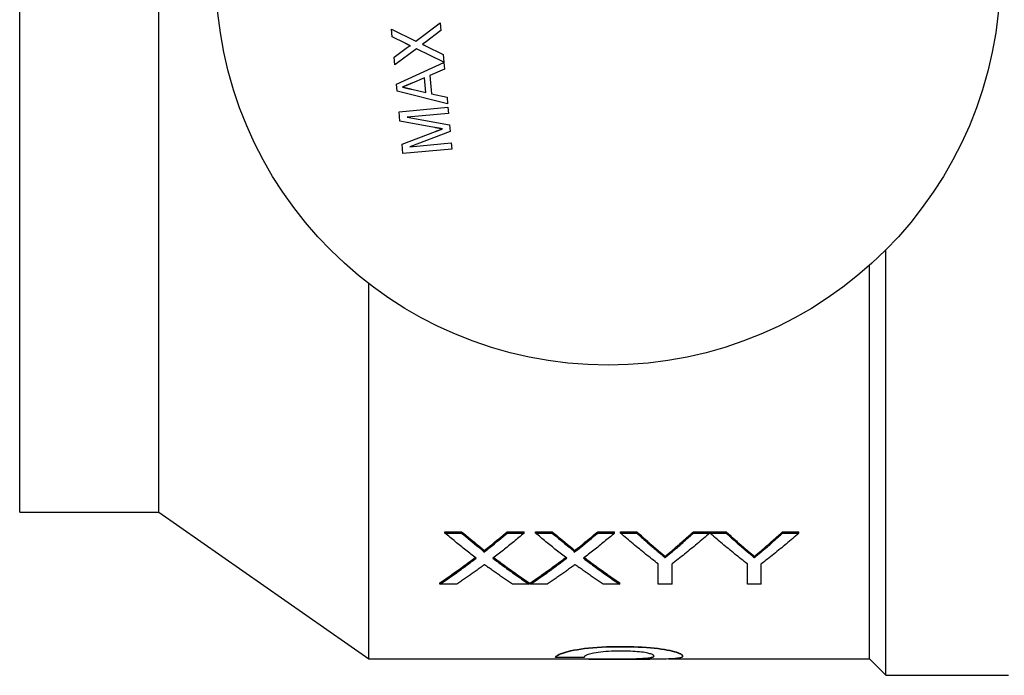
# Model space of a CAD drawing. Header units: millimetres. Extents: x 72 to 3516, y -34 to 410.
# Tile 7 of 10: x 260 to 320, y 323 to 363. Entities that reach past the tile are written whole.
import ezdxf

# ---------------------------------------------------------------- set-up
doc = ezdxf.new("R2010")
doc.units = ezdxf.units.MM
doc.layers.add('DETAIL', color=2, linetype='Continuous')

msp = doc.modelspace()

# ---------------------------------------------------------------- linework, layer by layer
at = {"layer": 'DETAIL'}
for p, q in [((260.006, 333.252), (260.006, 399.252)), ((268.511, 333.252), (268.511, 399.252)), ((282.81, 362.347), (282.767, 362.825)), ((282.767, 362.825), (284.25, 362.097)), ((284.25, 362.097), (285.744, 363.212)), ((285.786, 362.746), (284.81, 362.017)), ((285.744, 363.212), (285.786, 362.746)), ((283.602, 361.958), (282.81, 362.347)), ((282.923, 361.107), (283.656, 361.653)), ((284.282, 361.624), (282.966, 360.641)), ((285.964, 360.798), (284.282, 361.624)), ((284.81, 362.017), (284.652, 361.899)), ((284.831, 361.812), (285.92, 361.277)), ((282.966, 360.641), (282.923, 361.107)), ((285.92, 361.277), (285.964, 360.798)), ((283.073, 359.459), (285.965, 360.785)), ((286.002, 360.377), (285.11, 359.994)), ((285.965, 360.785), (286.002, 360.377)), ((284.775, 359.85), (284.021, 359.526)), ((284.857, 358.951), (284.775, 359.85)), ((285.11, 359.994), (285.212, 358.87)), ((283.112, 359.029), (283.073, 359.459)), ((284.003, 359.145), (284.857, 358.951)), ((286.196, 358.246), (283.112, 359.029)), ((285.212, 358.87), (286.159, 358.653)), ((286.159, 358.653), (286.196, 358.246)), ((283.227, 357.769), (286.215, 358.041)), ((286.215, 358.041), (286.249, 357.658)), ((283.279, 357.197), (283.227, 357.769)), ((286.249, 357.658), (283.721, 357.428)), ((283.721, 357.428), (286.313, 356.956)), ((285.393, 356.802), (283.279, 357.197)), ((286.313, 356.956), (286.349, 356.559)), ((283.408, 355.775), (285.451, 356.557)), ((286.349, 356.559), (283.885, 355.627)), ((283.46, 355.202), (283.408, 355.775)), ((283.885, 355.627), (286.413, 355.857)), ((286.413, 355.857), (286.448, 355.474)), ((286.448, 355.474), (283.46, 355.202)), ((313.011, 323.252), (313.011, 349.311)), ((312.011, 324.252), (312.011, 348.363)), ((281.364, 324.252), (281.364, 347.239)), ((260.006, 333.252), (268.511, 333.252)), ((268.511, 333.252), (281.364, 324.252)), ((286.031, 331.964), (286.031, 332.045)), ((286.031, 332.045), (287.05, 332.045)), ((287.05, 331.964), (287.05, 332.045)), ((289.844, 331.964), (289.844, 332.045)), ((289.844, 332.045), (290.877, 332.045)), ((290.877, 331.964), (290.877, 332.045)), ((291.57, 331.964), (291.57, 332.045)), ((291.57, 332.045), (292.589, 332.045)), ((292.589, 331.964), (292.589, 332.045)), ((295.382, 331.964), (295.382, 332.045)), ((295.382, 332.045), (296.416, 332.045)), ((296.416, 331.964), (296.416, 332.045)), ((296.773, 331.964), (296.773, 332.045)), ((296.773, 332.045), (297.774, 332.045)), ((297.774, 331.964), (297.774, 332.045)), ((301.233, 331.964), (301.233, 332.045)), ((301.233, 332.045), (302.234, 332.045)), ((302.234, 331.964), (302.234, 332.045)), ((302.244, 331.964), (302.244, 332.045)), ((302.244, 332.045), (303.236, 332.045)), ((303.236, 331.964), (303.236, 332.045)), ((306.695, 331.964), (306.695, 332.045)), ((306.695, 332.045), (307.696, 332.045)), ((307.696, 331.964), (307.696, 332.045)), ((286.031, 331.964), (287.05, 331.964)), ((289.844, 331.964), (290.877, 331.964)), ((291.57, 331.964), (292.589, 331.964)), ((295.382, 331.964), (296.416, 331.964)), ((296.773, 331.964), (297.774, 331.964)), ((301.233, 331.964), (302.234, 331.964)), ((302.244, 331.964), (303.236, 331.964)), ((306.695, 331.964), (307.696, 331.964)), ((288.409, 330.791), (288.409, 330.875)), ((293.947, 330.791), (293.947, 330.875)), ((299.505, 330.451), (299.505, 330.536)), ((304.966, 330.451), (304.966, 330.536)), ((299.08, 328.835), (299.08, 330.071)), ((299.927, 328.835), (299.927, 330.071)), ((304.542, 328.835), (304.542, 330.071)), ((305.388, 328.835), (305.388, 330.071)), ((285.723, 328.835), (285.723, 328.924)), ((286.756, 328.835), (285.723, 328.835)), ((291.185, 328.835), (290.165, 328.835)), ((291.185, 328.835), (291.185, 328.924)), ((291.262, 328.835), (291.262, 328.924)), ((292.294, 328.835), (291.262, 328.835)), ((296.723, 328.835), (295.703, 328.835)), ((296.723, 328.835), (296.723, 328.924)), ((299.927, 328.835), (299.08, 328.835)), ((305.388, 328.835), (304.542, 328.835)), ((296.809, 325.002), (296.809, 325.022)), ((281.364, 324.252), (296.176, 324.252)), ((292.799, 324.353), (292.799, 324.373)), ((294.549, 324.353), (292.799, 324.353)), ((296.176, 324.232), (298.567, 324.232)), ((296.286, 324.232), (296.286, 324.252)), ((299.709, 324.252), (312.011, 324.252)), ((300.56, 324.482), (300.561, 324.482)), ((300.576, 324.418), (300.576, 324.437)), ((312.011, 324.252), (313.011, 323.252)), ((313.011, 323.252), (320.511, 323.252))]:
    msp.add_line(p, q, dxfattribs=at)
at = {"layer": 'DETAIL', "flags": 128}
for points in [[(283.923, 361.8), (283.909, 361.807), (283.896, 361.813), (283.883, 361.82), (283.869, 361.826), (283.856, 361.833), (283.842, 361.839), (283.829, 361.846), (283.816, 361.853), (283.803, 361.859), (283.789, 361.866), (283.776, 361.872), (283.763, 361.879), (283.749, 361.886), (283.736, 361.892), (283.723, 361.899), (283.709, 361.905), (283.696, 361.912), (283.683, 361.918), (283.669, 361.925), (283.656, 361.931), (283.642, 361.938), (283.629, 361.945), (283.616, 361.951), (283.602, 361.958)], [(283.656, 361.653), (283.666, 361.661), (283.676, 361.668), (283.687, 361.676), (283.697, 361.684), (283.708, 361.691), (283.718, 361.699), (283.729, 361.706), (283.739, 361.713), (283.75, 361.721), (283.761, 361.728), (283.771, 361.735), (283.782, 361.743), (283.793, 361.75), (283.804, 361.756), (283.815, 361.763), (283.827, 361.769), (283.838, 361.775), (283.849, 361.781), (283.861, 361.787), (283.873, 361.793), (283.885, 361.797), (283.897, 361.801), (283.91, 361.803), (283.923, 361.8)], [(284.652, 361.899), (284.66, 361.896), (284.667, 361.892), (284.675, 361.888), (284.682, 361.885), (284.69, 361.881), (284.697, 361.877), (284.704, 361.874), (284.712, 361.87), (284.719, 361.866), (284.727, 361.863), (284.734, 361.859), (284.742, 361.855), (284.749, 361.852), (284.757, 361.848), (284.764, 361.845), (284.771, 361.841), (284.779, 361.837), (284.786, 361.834), (284.794, 361.83), (284.801, 361.826), (284.809, 361.823), (284.816, 361.819), (284.824, 361.815), (284.831, 361.812)], [(284.021, 359.526), (283.997, 359.515), (283.972, 359.505), (283.948, 359.494), (283.924, 359.484), (283.899, 359.474), (283.875, 359.463), (283.851, 359.453), (283.826, 359.442), (283.802, 359.432), (283.778, 359.421), (283.754, 359.411), (283.729, 359.4), (283.705, 359.389), (283.681, 359.379), (283.656, 359.369), (283.632, 359.358), (283.608, 359.348), (283.583, 359.338), (283.559, 359.327), (283.535, 359.317), (283.51, 359.306), (283.486, 359.296), (283.462, 359.285), (283.437, 359.275)], [(283.437, 359.275), (283.461, 359.269), (283.485, 359.264), (283.508, 359.258), (283.532, 359.253), (283.555, 359.248), (283.579, 359.242), (283.602, 359.237), (283.626, 359.231), (283.65, 359.226), (283.673, 359.22), (283.697, 359.215), (283.72, 359.21), (283.744, 359.204), (283.767, 359.199), (283.791, 359.194), (283.815, 359.188), (283.838, 359.183), (283.862, 359.177), (283.885, 359.172), (283.909, 359.167), (283.932, 359.161), (283.956, 359.156), (283.98, 359.151), (284.003, 359.145)], [(285.879, 356.716), (285.859, 356.72), (285.838, 356.723), (285.818, 356.726), (285.798, 356.729), (285.777, 356.733), (285.757, 356.737), (285.737, 356.74), (285.717, 356.744), (285.696, 356.747), (285.676, 356.751), (285.656, 356.754), (285.636, 356.758), (285.615, 356.762), (285.595, 356.766), (285.575, 356.769), (285.554, 356.773), (285.534, 356.776), (285.514, 356.78), (285.494, 356.783), (285.473, 356.787), (285.453, 356.791), (285.433, 356.795), (285.413, 356.799), (285.393, 356.802)], [(285.451, 356.557), (285.469, 356.564), (285.487, 356.571), (285.504, 356.577), (285.522, 356.584), (285.54, 356.591), (285.558, 356.597), (285.576, 356.604), (285.594, 356.611), (285.611, 356.617), (285.629, 356.624), (285.647, 356.631), (285.665, 356.638), (285.682, 356.644), (285.7, 356.651), (285.718, 356.657), (285.736, 356.664), (285.754, 356.67), (285.772, 356.677), (285.79, 356.684), (285.807, 356.69), (285.825, 356.697), (285.843, 356.703), (285.861, 356.71), (285.879, 356.716)], [(297.774, 332.045), (297.822, 332.001), (297.871, 331.957), (297.919, 331.913), (297.968, 331.869), (298.016, 331.825), (298.065, 331.781), (298.113, 331.738), (298.162, 331.694), (298.21, 331.651), (298.259, 331.608), (298.307, 331.565), (298.356, 331.522), (298.404, 331.479), (298.453, 331.436), (298.501, 331.393), (298.55, 331.351), (298.598, 331.308), (298.647, 331.266), (298.695, 331.224), (298.744, 331.181), (298.792, 331.139), (298.84, 331.098), (298.889, 331.056), (298.937, 331.014)], [(300.115, 331.051), (300.162, 331.092), (300.208, 331.132), (300.255, 331.172), (300.302, 331.213), (300.348, 331.253), (300.395, 331.294), (300.441, 331.335), (300.488, 331.376), (300.534, 331.417), (300.581, 331.458), (300.628, 331.499), (300.674, 331.541), (300.721, 331.582), (300.767, 331.624), (300.814, 331.666), (300.861, 331.707), (300.907, 331.749), (300.954, 331.791), (301, 331.833), (301.047, 331.876), (301.093, 331.918), (301.14, 331.96), (301.187, 332.003), (301.233, 332.045)], [(303.236, 332.045), (303.284, 332.001), (303.332, 331.957), (303.381, 331.913), (303.429, 331.869), (303.478, 331.825), (303.526, 331.781), (303.575, 331.738), (303.623, 331.694), (303.672, 331.651), (303.72, 331.608), (303.769, 331.565), (303.817, 331.522), (303.866, 331.479), (303.914, 331.436), (303.963, 331.393), (304.011, 331.351), (304.06, 331.308), (304.108, 331.266), (304.157, 331.224), (304.205, 331.181), (304.254, 331.139), (304.302, 331.098), (304.35, 331.056), (304.399, 331.014)], [(305.577, 331.051), (305.623, 331.092), (305.67, 331.132), (305.717, 331.172), (305.763, 331.213), (305.81, 331.253), (305.856, 331.294), (305.903, 331.335), (305.949, 331.376), (305.996, 331.417), (306.043, 331.458), (306.089, 331.499), (306.136, 331.541), (306.182, 331.582), (306.229, 331.624), (306.275, 331.666), (306.322, 331.707), (306.369, 331.749), (306.415, 331.791), (306.462, 331.833), (306.508, 331.876), (306.555, 331.918), (306.601, 331.96), (306.648, 332.003), (306.695, 332.045)], [(287.941, 330.428), (287.861, 330.489), (287.782, 330.55), (287.702, 330.611), (287.623, 330.673), (287.543, 330.735), (287.464, 330.797), (287.384, 330.86), (287.304, 330.923), (287.225, 330.986), (287.145, 331.049), (287.066, 331.113), (286.986, 331.177), (286.907, 331.241), (286.827, 331.305), (286.747, 331.37), (286.668, 331.435), (286.588, 331.5), (286.509, 331.566), (286.429, 331.631), (286.349, 331.697), (286.27, 331.764), (286.19, 331.83), (286.111, 331.897), (286.031, 331.964)], [(290.877, 331.964), (290.798, 331.897), (290.718, 331.83), (290.639, 331.763), (290.559, 331.697), (290.479, 331.63), (290.4, 331.564), (290.32, 331.499), (290.241, 331.433), (290.161, 331.368), (290.082, 331.303), (290.002, 331.239), (289.922, 331.174), (289.843, 331.11), (289.763, 331.046), (289.684, 330.983), (289.604, 330.919), (289.525, 330.856), (289.445, 330.794), (289.365, 330.731), (289.286, 330.669), (289.206, 330.607), (289.127, 330.545), (289.047, 330.484), (288.967, 330.423)], [(293.479, 330.428), (293.4, 330.489), (293.32, 330.55), (293.241, 330.611), (293.161, 330.673), (293.082, 330.735), (293.002, 330.797), (292.922, 330.86), (292.843, 330.923), (292.763, 330.986), (292.684, 331.049), (292.604, 331.113), (292.525, 331.177), (292.445, 331.241), (292.365, 331.305), (292.286, 331.37), (292.206, 331.435), (292.127, 331.5), (292.047, 331.566), (291.968, 331.631), (291.888, 331.697), (291.808, 331.764), (291.729, 331.83), (291.649, 331.897), (291.57, 331.964)], [(296.416, 331.964), (296.336, 331.897), (296.257, 331.83), (296.177, 331.763), (296.097, 331.697), (296.018, 331.63), (295.938, 331.564), (295.859, 331.499), (295.779, 331.433), (295.7, 331.368), (295.62, 331.303), (295.54, 331.239), (295.461, 331.174), (295.381, 331.11), (295.302, 331.046), (295.222, 330.983), (295.143, 330.919), (295.063, 330.856), (294.983, 330.794), (294.904, 330.731), (294.824, 330.669), (294.745, 330.607), (294.665, 330.545), (294.586, 330.484), (294.506, 330.423)], [(299.08, 330.071), (298.984, 330.145), (298.888, 330.22), (298.792, 330.295), (298.696, 330.37), (298.6, 330.446), (298.504, 330.522), (298.407, 330.598), (298.311, 330.676), (298.215, 330.753), (298.119, 330.831), (298.023, 330.909), (297.927, 330.988), (297.83, 331.067), (297.734, 331.146), (297.638, 331.226), (297.542, 331.307), (297.446, 331.387), (297.35, 331.469), (297.254, 331.55), (297.157, 331.632), (297.061, 331.714), (296.965, 331.797), (296.869, 331.88), (296.773, 331.964)], [(297.774, 331.964), (297.822, 331.92), (297.871, 331.875), (297.919, 331.831), (297.968, 331.787), (298.016, 331.743), (298.065, 331.699), (298.113, 331.656), (298.162, 331.612), (298.21, 331.569), (298.259, 331.525), (298.307, 331.482), (298.356, 331.439), (298.404, 331.396), (298.453, 331.353), (298.501, 331.31), (298.55, 331.267), (298.598, 331.225), (298.647, 331.182), (298.695, 331.14), (298.744, 331.098), (298.792, 331.056), (298.84, 331.014), (298.889, 330.972), (298.937, 330.93)], [(302.234, 331.964), (302.138, 331.88), (302.042, 331.797), (301.946, 331.714), (301.85, 331.632), (301.754, 331.55), (301.657, 331.469), (301.561, 331.387), (301.465, 331.307), (301.369, 331.226), (301.273, 331.146), (301.177, 331.067), (301.08, 330.988), (300.984, 330.909), (300.888, 330.831), (300.792, 330.753), (300.696, 330.676), (300.6, 330.598), (300.504, 330.522), (300.407, 330.446), (300.311, 330.37), (300.215, 330.295), (300.119, 330.22), (300.023, 330.145), (299.927, 330.071)], [(300.115, 330.968), (300.162, 331.008), (300.208, 331.048), (300.255, 331.089), (300.302, 331.129), (300.348, 331.17), (300.395, 331.211), (300.441, 331.252), (300.488, 331.293), (300.534, 331.334), (300.581, 331.375), (300.628, 331.417), (300.674, 331.458), (300.721, 331.5), (300.767, 331.541), (300.814, 331.583), (300.861, 331.625), (300.907, 331.667), (300.954, 331.709), (301, 331.751), (301.047, 331.794), (301.093, 331.836), (301.14, 331.879), (301.187, 331.921), (301.233, 331.964)], [(304.542, 330.071), (304.446, 330.145), (304.351, 330.22), (304.255, 330.295), (304.159, 330.37), (304.063, 330.446), (303.968, 330.522), (303.872, 330.598), (303.776, 330.676), (303.68, 330.753), (303.585, 330.831), (303.489, 330.909), (303.393, 330.988), (303.297, 331.067), (303.202, 331.146), (303.106, 331.226), (303.01, 331.307), (302.914, 331.387), (302.819, 331.469), (302.723, 331.55), (302.627, 331.632), (302.532, 331.714), (302.436, 331.797), (302.34, 331.88), (302.244, 331.964)], [(303.236, 331.964), (303.284, 331.92), (303.332, 331.875), (303.381, 331.831), (303.429, 331.787), (303.478, 331.743), (303.526, 331.699), (303.575, 331.656), (303.623, 331.612), (303.672, 331.569), (303.72, 331.525), (303.769, 331.482), (303.817, 331.439), (303.866, 331.396), (303.914, 331.353), (303.963, 331.31), (304.011, 331.267), (304.06, 331.225), (304.108, 331.182), (304.157, 331.14), (304.205, 331.098), (304.254, 331.056), (304.302, 331.014), (304.35, 330.972), (304.399, 330.93)], [(307.696, 331.964), (307.6, 331.88), (307.504, 331.797), (307.407, 331.714), (307.311, 331.632), (307.215, 331.55), (307.119, 331.469), (307.023, 331.387), (306.927, 331.307), (306.83, 331.226), (306.734, 331.146), (306.638, 331.067), (306.542, 330.988), (306.446, 330.909), (306.35, 330.831), (306.254, 330.753), (306.157, 330.676), (306.061, 330.598), (305.965, 330.522), (305.869, 330.446), (305.773, 330.37), (305.677, 330.295), (305.58, 330.22), (305.484, 330.145), (305.388, 330.071)], [(305.577, 330.968), (305.623, 331.008), (305.67, 331.048), (305.717, 331.089), (305.763, 331.129), (305.81, 331.17), (305.856, 331.211), (305.903, 331.252), (305.949, 331.293), (305.996, 331.334), (306.043, 331.375), (306.089, 331.417), (306.136, 331.458), (306.182, 331.5), (306.229, 331.541), (306.275, 331.583), (306.322, 331.625), (306.369, 331.667), (306.415, 331.709), (306.462, 331.751), (306.508, 331.794), (306.555, 331.836), (306.601, 331.879), (306.648, 331.921), (306.695, 331.964)], [(288.097, 331.187), (288.119, 331.169), (288.137, 331.154), (288.154, 331.141), (288.168, 331.129), (288.181, 331.118), (288.194, 331.108), (288.206, 331.098), (288.218, 331.088), (288.231, 331.077), (288.245, 331.065), (288.26, 331.051), (288.277, 331.036), (288.295, 331.02), (288.311, 331.005), (288.325, 330.992), (288.336, 330.981), (288.346, 330.972), (288.359, 330.958), (288.373, 330.943), (288.384, 330.93), (288.393, 330.918), (288.401, 330.906), (288.407, 330.892), (288.409, 330.875)], [(288.097, 331.103), (288.117, 331.087), (288.134, 331.073), (288.149, 331.061), (288.162, 331.05), (288.174, 331.04), (288.191, 331.026), (288.207, 331.013), (288.223, 331), (288.237, 330.987), (288.251, 330.975), (288.265, 330.963), (288.277, 330.952), (288.295, 330.936), (288.311, 330.921), (288.325, 330.908), (288.338, 330.896), (288.349, 330.884), (288.359, 330.874), (288.373, 330.859), (288.384, 330.845), (288.393, 330.834), (288.403, 330.819), (288.407, 330.807), (288.409, 330.791)], [(293.636, 331.187), (293.657, 331.169), (293.676, 331.154), (293.692, 331.141), (293.706, 331.129), (293.72, 331.118), (293.732, 331.108), (293.744, 331.098), (293.756, 331.088), (293.769, 331.077), (293.783, 331.065), (293.798, 331.051), (293.816, 331.036), (293.833, 331.02), (293.849, 331.005), (293.864, 330.992), (293.875, 330.981), (293.884, 330.972), (293.897, 330.958), (293.911, 330.943), (293.922, 330.93), (293.932, 330.918), (293.94, 330.906), (293.945, 330.892), (293.947, 330.875)], [(293.636, 331.103), (293.655, 331.087), (293.672, 331.073), (293.687, 331.061), (293.7, 331.05), (293.713, 331.04), (293.73, 331.026), (293.746, 331.013), (293.761, 331), (293.776, 330.987), (293.79, 330.975), (293.803, 330.963), (293.816, 330.952), (293.833, 330.936), (293.849, 330.921), (293.864, 330.908), (293.876, 330.896), (293.888, 330.884), (293.897, 330.874), (293.911, 330.859), (293.923, 330.845), (293.932, 330.834), (293.941, 330.819), (293.946, 330.807), (293.947, 330.791)], [(298.937, 331.014), (298.97, 330.987), (299.001, 330.96), (299.032, 330.934), (299.062, 330.908), (299.091, 330.884), (299.119, 330.86), (299.147, 330.836), (299.174, 330.813), (299.2, 330.791), (299.226, 330.77), (299.251, 330.749), (299.275, 330.729), (299.298, 330.709), (299.32, 330.69), (299.342, 330.672), (299.363, 330.654), (299.384, 330.637), (299.403, 330.621), (299.422, 330.605), (299.44, 330.59), (299.457, 330.576), (299.474, 330.562), (299.49, 330.549), (299.505, 330.536)], [(298.937, 330.93), (298.97, 330.903), (299.001, 330.876), (299.032, 330.85), (299.062, 330.824), (299.091, 330.799), (299.119, 330.775), (299.147, 330.752), (299.174, 330.729), (299.2, 330.707), (299.226, 330.685), (299.251, 330.664), (299.275, 330.644), (299.298, 330.625), (299.32, 330.606), (299.342, 330.587), (299.363, 330.57), (299.384, 330.553), (299.403, 330.536), (299.422, 330.521), (299.44, 330.505), (299.457, 330.491), (299.474, 330.477), (299.49, 330.464), (299.505, 330.451)], [(299.505, 330.536), (299.527, 330.554), (299.549, 330.573), (299.571, 330.591), (299.594, 330.61), (299.617, 330.629), (299.641, 330.649), (299.665, 330.669), (299.689, 330.689), (299.713, 330.709), (299.738, 330.73), (299.763, 330.751), (299.788, 330.772), (299.814, 330.794), (299.84, 330.816), (299.866, 330.838), (299.892, 330.86), (299.919, 330.883), (299.946, 330.906), (299.974, 330.93), (300.001, 330.953), (300.029, 330.977), (300.058, 331.002), (300.086, 331.027), (300.115, 331.051)], [(299.505, 330.451), (299.527, 330.469), (299.549, 330.488), (299.571, 330.506), (299.594, 330.525), (299.617, 330.545), (299.641, 330.564), (299.665, 330.584), (299.689, 330.604), (299.713, 330.625), (299.738, 330.645), (299.763, 330.666), (299.788, 330.688), (299.814, 330.709), (299.84, 330.731), (299.866, 330.754), (299.892, 330.776), (299.919, 330.799), (299.946, 330.822), (299.974, 330.846), (300.001, 330.869), (300.029, 330.894), (300.058, 330.918), (300.086, 330.943), (300.115, 330.968)], [(304.399, 331.014), (304.431, 330.987), (304.463, 330.96), (304.493, 330.934), (304.523, 330.908), (304.553, 330.884), (304.581, 330.86), (304.609, 330.836), (304.636, 330.813), (304.662, 330.791), (304.687, 330.77), (304.712, 330.749), (304.736, 330.729), (304.76, 330.709), (304.782, 330.69), (304.804, 330.672), (304.825, 330.654), (304.845, 330.637), (304.865, 330.621), (304.883, 330.605), (304.902, 330.59), (304.919, 330.576), (304.935, 330.562), (304.951, 330.549), (304.966, 330.536)], [(304.399, 330.93), (304.431, 330.903), (304.463, 330.876), (304.493, 330.85), (304.523, 330.824), (304.553, 330.799), (304.581, 330.775), (304.609, 330.752), (304.636, 330.729), (304.662, 330.707), (304.687, 330.685), (304.712, 330.664), (304.736, 330.644), (304.76, 330.625), (304.782, 330.606), (304.804, 330.587), (304.825, 330.57), (304.845, 330.553), (304.865, 330.536), (304.883, 330.521), (304.902, 330.505), (304.919, 330.491), (304.935, 330.477), (304.951, 330.464), (304.966, 330.451)], [(304.966, 330.536), (304.988, 330.554), (305.01, 330.573), (305.033, 330.591), (305.056, 330.61), (305.079, 330.629), (305.102, 330.649), (305.126, 330.669), (305.15, 330.689), (305.175, 330.709), (305.199, 330.73), (305.224, 330.751), (305.25, 330.772), (305.275, 330.794), (305.301, 330.816), (305.327, 330.838), (305.354, 330.86), (305.381, 330.883), (305.408, 330.906), (305.435, 330.93), (305.463, 330.953), (305.491, 330.977), (305.519, 331.002), (305.548, 331.027), (305.577, 331.051)], [(304.966, 330.451), (304.988, 330.469), (305.01, 330.488), (305.033, 330.506), (305.056, 330.525), (305.079, 330.545), (305.102, 330.564), (305.126, 330.584), (305.15, 330.604), (305.175, 330.625), (305.199, 330.645), (305.224, 330.666), (305.25, 330.688), (305.275, 330.709), (305.301, 330.731), (305.327, 330.754), (305.354, 330.776), (305.381, 330.799), (305.408, 330.822), (305.435, 330.846), (305.463, 330.869), (305.491, 330.894), (305.519, 330.918), (305.548, 330.943), (305.577, 330.968)], [(285.723, 328.924), (285.814, 328.984), (285.904, 329.045), (285.994, 329.106), (286.084, 329.168), (286.174, 329.229), (286.264, 329.291), (286.354, 329.354), (286.444, 329.417), (286.534, 329.48), (286.624, 329.543), (286.714, 329.607), (286.804, 329.672), (286.895, 329.736), (286.985, 329.801), (287.075, 329.867), (287.165, 329.932), (287.255, 329.998), (287.345, 330.065), (287.435, 330.131), (287.525, 330.198), (287.615, 330.266), (287.705, 330.334), (287.795, 330.402), (287.885, 330.47)], [(285.723, 328.835), (285.816, 328.897), (285.908, 328.96), (286.001, 329.022), (286.093, 329.086), (286.185, 329.149), (286.278, 329.213), (286.37, 329.277), (286.463, 329.342), (286.555, 329.407), (286.647, 329.472), (286.74, 329.538), (286.832, 329.604), (286.925, 329.671), (287.017, 329.738), (287.109, 329.805), (287.202, 329.873), (287.294, 329.941), (287.387, 330.009), (287.479, 330.078), (287.571, 330.147), (287.664, 330.217), (287.756, 330.287), (287.849, 330.357), (287.941, 330.428)], [(288.967, 330.423), (289.06, 330.352), (289.152, 330.282), (289.245, 330.213), (289.337, 330.143), (289.429, 330.074), (289.522, 330.006), (289.614, 329.938), (289.707, 329.87), (289.799, 329.802), (289.891, 329.735), (289.984, 329.668), (290.076, 329.602), (290.169, 329.536), (290.261, 329.471), (290.353, 329.405), (290.446, 329.34), (290.538, 329.276), (290.631, 329.212), (290.723, 329.148), (290.815, 329.085), (290.908, 329.022), (291, 328.959), (291.093, 328.897), (291.185, 328.835)], [(289.023, 330.465), (289.113, 330.397), (289.203, 330.329), (289.293, 330.262), (289.383, 330.194), (289.474, 330.128), (289.564, 330.061), (289.654, 329.995), (289.744, 329.929), (289.834, 329.864), (289.924, 329.798), (290.014, 329.734), (290.104, 329.669), (290.194, 329.605), (290.284, 329.542), (290.374, 329.478), (290.464, 329.415), (290.554, 329.353), (290.645, 329.29), (290.735, 329.228), (290.825, 329.167), (290.915, 329.106), (291.005, 329.045), (291.095, 328.984), (291.185, 328.924)], [(291.262, 328.924), (291.352, 328.984), (291.442, 329.045), (291.532, 329.106), (291.622, 329.168), (291.712, 329.229), (291.802, 329.291), (291.892, 329.354), (291.983, 329.417), (292.073, 329.48), (292.163, 329.543), (292.253, 329.607), (292.343, 329.672), (292.433, 329.736), (292.523, 329.801), (292.613, 329.867), (292.703, 329.932), (292.793, 329.998), (292.883, 330.065), (292.973, 330.131), (293.064, 330.198), (293.154, 330.266), (293.244, 330.334), (293.334, 330.402), (293.424, 330.47)], [(291.262, 328.835), (291.354, 328.897), (291.447, 328.96), (291.539, 329.022), (291.632, 329.086), (291.724, 329.149), (291.816, 329.213), (291.909, 329.277), (292.001, 329.342), (292.094, 329.407), (292.186, 329.472), (292.278, 329.538), (292.371, 329.604), (292.463, 329.671), (292.556, 329.738), (292.648, 329.805), (292.74, 329.873), (292.833, 329.941), (292.925, 330.009), (293.018, 330.078), (293.11, 330.147), (293.202, 330.217), (293.295, 330.287), (293.387, 330.357), (293.479, 330.428)], [(294.506, 330.423), (294.598, 330.352), (294.691, 330.282), (294.783, 330.213), (294.876, 330.143), (294.968, 330.074), (295.06, 330.006), (295.153, 329.938), (295.245, 329.87), (295.338, 329.802), (295.43, 329.735), (295.522, 329.668), (295.615, 329.602), (295.707, 329.536), (295.8, 329.471), (295.892, 329.405), (295.984, 329.34), (296.077, 329.276), (296.169, 329.212), (296.261, 329.148), (296.354, 329.085), (296.446, 329.022), (296.539, 328.959), (296.631, 328.897), (296.723, 328.835)], [(294.562, 330.465), (294.652, 330.397), (294.742, 330.329), (294.832, 330.262), (294.922, 330.194), (295.012, 330.128), (295.102, 330.061), (295.192, 329.995), (295.282, 329.929), (295.372, 329.864), (295.462, 329.798), (295.552, 329.734), (295.643, 329.669), (295.733, 329.605), (295.823, 329.542), (295.913, 329.478), (296.003, 329.415), (296.093, 329.353), (296.183, 329.29), (296.273, 329.228), (296.363, 329.167), (296.453, 329.106), (296.543, 329.045), (296.633, 328.984), (296.723, 328.924)], [(288.175, 329.829), (288.116, 329.786), (288.057, 329.743), (287.998, 329.7), (287.939, 329.657), (287.88, 329.615), (287.821, 329.572), (287.761, 329.53), (287.702, 329.488), (287.643, 329.446), (287.584, 329.404), (287.525, 329.362), (287.466, 329.321), (287.407, 329.28), (287.347, 329.238), (287.288, 329.197), (287.229, 329.157), (287.17, 329.116), (287.111, 329.075), (287.052, 329.035), (286.993, 328.995), (286.933, 328.955), (286.874, 328.915), (286.815, 328.875), (286.756, 328.835)], [(288.458, 330.038), (288.451, 330.033), (288.443, 330.027), (288.434, 330.02), (288.425, 330.013), (288.414, 330.005), (288.403, 329.997), (288.39, 329.988), (288.377, 329.978), (288.363, 329.968), (288.348, 329.957), (288.333, 329.945), (288.316, 329.933), (288.306, 329.926), (288.296, 329.919), (288.285, 329.91), (288.273, 329.901), (288.26, 329.891), (288.246, 329.881), (288.236, 329.874), (288.225, 329.866), (288.214, 329.857), (288.202, 329.848), (288.189, 329.839), (288.175, 329.829)], [(290.165, 328.835), (290.104, 328.876), (290.043, 328.917), (289.982, 328.958), (289.921, 328.999), (289.86, 329.04), (289.8, 329.082), (289.739, 329.124), (289.678, 329.165), (289.617, 329.207), (289.556, 329.249), (289.495, 329.292), (289.434, 329.334), (289.374, 329.377), (289.313, 329.42), (289.252, 329.463), (289.191, 329.506), (289.13, 329.549), (289.069, 329.593), (289.008, 329.636), (288.948, 329.68), (288.887, 329.724), (288.826, 329.768), (288.765, 329.812), (288.704, 329.857)], [(293.714, 329.829), (293.655, 329.786), (293.596, 329.743), (293.536, 329.7), (293.477, 329.657), (293.418, 329.615), (293.359, 329.572), (293.3, 329.53), (293.241, 329.488), (293.182, 329.446), (293.122, 329.404), (293.063, 329.362), (293.004, 329.321), (292.945, 329.28), (292.886, 329.238), (292.827, 329.197), (292.768, 329.157), (292.708, 329.116), (292.649, 329.075), (292.59, 329.035), (292.531, 328.995), (292.472, 328.955), (292.413, 328.915), (292.354, 328.875), (292.294, 328.835)], [(293.996, 330.038), (293.989, 330.033), (293.981, 330.027), (293.973, 330.02), (293.963, 330.013), (293.953, 330.005), (293.941, 329.997), (293.929, 329.988), (293.916, 329.978), (293.902, 329.968), (293.887, 329.957), (293.871, 329.945), (293.854, 329.933), (293.845, 329.926), (293.835, 329.919), (293.823, 329.91), (293.811, 329.901), (293.798, 329.891), (293.784, 329.881), (293.774, 329.874), (293.764, 329.866), (293.752, 329.857), (293.74, 329.848), (293.727, 329.839), (293.714, 329.829)], [(295.703, 328.835), (295.642, 328.876), (295.581, 328.917), (295.521, 328.958), (295.46, 328.999), (295.399, 329.04), (295.338, 329.082), (295.277, 329.124), (295.216, 329.165), (295.155, 329.207), (295.095, 329.249), (295.034, 329.292), (294.973, 329.334), (294.912, 329.377), (294.851, 329.42), (294.79, 329.463), (294.729, 329.506), (294.669, 329.549), (294.608, 329.593), (294.547, 329.636), (294.486, 329.68), (294.425, 329.724), (294.364, 329.768), (294.304, 329.812), (294.243, 329.857)], [(292.799, 324.373), (292.818, 324.399), (292.838, 324.423), (292.868, 324.449), (292.91, 324.479), (292.963, 324.51), (293.029, 324.543), (293.114, 324.58), (293.212, 324.618), (293.324, 324.656), (293.448, 324.693), (293.584, 324.729), (293.736, 324.765), (293.922, 324.804), (294.123, 324.84), (294.339, 324.874), (294.57, 324.905), (294.816, 324.933), (295.077, 324.958), (295.35, 324.978), (295.636, 324.995), (295.924, 325.007), (296.208, 325.014), (296.48, 325.019), (296.809, 325.022)], [(292.799, 324.353), (292.818, 324.379), (292.838, 324.403), (292.868, 324.43), (292.91, 324.459), (292.964, 324.491), (293.029, 324.523), (293.114, 324.561), (293.212, 324.598), (293.324, 324.636), (293.448, 324.673), (293.586, 324.709), (293.736, 324.745), (293.922, 324.784), (294.123, 324.821), (294.338, 324.854), (294.57, 324.886), (294.816, 324.913), (295.077, 324.938), (295.35, 324.958), (295.633, 324.975), (295.924, 324.987), (296.208, 324.995), (296.48, 324.999), (296.809, 325.002)], [(296.809, 325.022), (297.101, 325.019), (297.339, 325.016), (297.595, 325.01), (297.856, 325.001), (298.108, 324.989), (298.358, 324.973), (298.602, 324.954), (298.833, 324.932), (299.054, 324.907), (299.264, 324.879), (299.46, 324.848), (299.636, 324.817), (299.795, 324.784), (299.938, 324.751), (300.068, 324.717), (300.184, 324.682), (300.286, 324.647), (300.37, 324.613), (300.438, 324.58), (300.492, 324.548), (300.531, 324.519), (300.555, 324.491), (300.568, 324.466), (300.576, 324.437)], [(296.809, 325.002), (297.101, 325), (297.343, 324.996), (297.595, 324.991), (297.858, 324.982), (298.112, 324.969), (298.358, 324.954), (298.602, 324.934), (298.834, 324.912), (299.054, 324.887), (299.262, 324.859), (299.456, 324.829), (299.636, 324.797), (299.795, 324.765), (299.938, 324.732), (300.068, 324.698), (300.183, 324.663), (300.284, 324.628), (300.37, 324.593), (300.438, 324.56), (300.492, 324.529), (300.531, 324.499), (300.555, 324.471), (300.568, 324.446), (300.576, 324.418)], [(296.776, 324.734), (296.586, 324.732), (296.404, 324.728), (296.221, 324.722), (296.038, 324.712), (295.867, 324.701), (295.71, 324.687), (295.56, 324.672), (295.411, 324.655), (295.277, 324.637), (295.149, 324.617), (295.044, 324.598), (294.948, 324.576), (294.867, 324.555), (294.8, 324.534), (294.742, 324.513), (294.696, 324.493), (294.657, 324.473), (294.625, 324.453), (294.601, 324.435), (294.579, 324.416), (294.564, 324.399), (294.555, 324.383), (294.551, 324.369), (294.549, 324.353)], [(294.766, 324.252), (294.826, 324.25), (294.888, 324.248), (294.95, 324.246), (295.014, 324.245), (295.078, 324.243), (295.142, 324.242), (295.206, 324.241), (295.269, 324.239), (295.332, 324.238), (295.395, 324.237), (295.458, 324.236), (295.52, 324.236), (295.582, 324.235), (295.644, 324.234), (295.7, 324.234), (295.747, 324.233), (295.798, 324.233), (295.854, 324.233), (295.915, 324.232), (295.98, 324.232), (296.05, 324.232), (296.124, 324.232), (296.203, 324.232), (296.286, 324.232)], [(296.176, 324.252), (296.18, 324.252), (296.185, 324.252), (296.189, 324.252), (296.194, 324.252), (296.198, 324.252), (296.203, 324.252), (296.207, 324.252), (296.212, 324.252), (296.216, 324.252), (296.221, 324.252), (296.226, 324.252), (296.23, 324.252), (296.235, 324.252), (296.239, 324.252), (296.244, 324.252), (296.249, 324.252), (296.253, 324.252), (296.258, 324.252), (296.263, 324.252), (296.267, 324.252), (296.272, 324.252), (296.277, 324.252), (296.282, 324.252), (296.286, 324.252)], [(296.286, 324.252), (296.475, 324.252), (296.627, 324.253), (296.752, 324.254), (296.891, 324.256), (297.038, 324.258), (297.196, 324.261), (297.35, 324.264), (297.484, 324.267), (297.621, 324.271), (297.762, 324.277), (297.891, 324.282), (298.014, 324.288), (298.134, 324.295), (298.245, 324.303), (298.348, 324.312), (298.443, 324.321), (298.529, 324.332), (298.606, 324.344), (298.672, 324.357), (298.727, 324.372), (298.768, 324.387), (298.795, 324.402), (298.813, 324.419), (298.822, 324.436)], [(296.286, 324.232), (296.478, 324.232), (296.635, 324.233), (296.759, 324.234), (296.902, 324.236), (297.053, 324.238), (297.212, 324.241), (297.368, 324.244), (297.502, 324.248), (297.641, 324.252), (297.784, 324.257), (297.917, 324.263), (298.037, 324.269), (298.157, 324.277), (298.269, 324.285), (298.372, 324.294), (298.468, 324.304), (298.552, 324.315), (298.625, 324.328), (298.689, 324.341), (298.74, 324.356), (298.778, 324.372), (298.802, 324.388), (298.816, 324.404), (298.826, 324.425)], [(298.826, 324.425), (298.82, 324.442), (298.813, 324.456), (298.802, 324.471), (298.783, 324.488), (298.757, 324.505), (298.724, 324.522), (298.681, 324.54), (298.631, 324.558), (298.573, 324.576), (298.509, 324.593), (298.437, 324.61), (298.357, 324.627), (298.259, 324.645), (298.159, 324.661), (298.056, 324.675), (297.939, 324.687), (297.799, 324.7), (297.667, 324.709), (297.528, 324.717), (297.377, 324.724), (297.229, 324.728), (297.083, 324.731), (296.944, 324.733), (296.776, 324.734)], [(300.576, 324.418), (300.567, 324.397), (300.558, 324.383), (300.541, 324.367), (300.518, 324.353), (300.486, 324.339), (300.444, 324.326), (300.394, 324.314), (300.335, 324.303), (300.268, 324.293), (300.193, 324.284), (300.109, 324.276), (300.018, 324.269), (299.926, 324.262), (299.823, 324.257), (299.709, 324.252), (299.585, 324.247), (299.479, 324.244), (299.362, 324.241), (299.232, 324.238), (299.09, 324.235), (298.957, 324.234), (298.827, 324.232), (298.697, 324.232), (298.567, 324.232)]]:
    msp.add_lwpolyline(points, dxfattribs=at)
at = {"layer": 'DETAIL'}
msp.add_circle((296.011, 366.252), 24, dxfattribs=at)
for centre, major_axis, ratio, start_param, end_param in [((287.574, 382.701), (22.49, -57.717), 0.468015, 5.574008, 5.603793), ((289.322, 382.562), (22.345, 57.592), 0.466674, 3.820268, 3.850117), ((293.112, 382.701), (22.49, -57.717), 0.468015, 5.574008, 5.603793), ((294.861, 382.562), (22.345, 57.592), 0.466674, 3.820268, 3.850117), ((287.574, 382.662), (22.462, -57.784), 0.467261, 5.574373, 5.604181), ((289.322, 382.523), (22.318, 57.659), 0.46592, 3.819883, 3.849755), ((293.112, 382.662), (22.462, -57.784), 0.467261, 5.574373, 5.604181), ((294.861, 382.523), (22.318, 57.659), 0.46592, 3.819883, 3.849755), ((288.604, 382.842), (21.635, 57.871), 0.474549, 3.803247, 3.814454), ((288.604, 382.803), (21.609, 57.938), 0.473782, 3.802873, 3.814089), ((294.143, 382.842), (21.635, 57.871), 0.474549, 3.803247, 3.814454), ((294.143, 382.803), (21.609, 57.938), 0.473782, 3.802873, 3.814089), ((314.019, 368.163), (-23.691, -39.38), 0.702438, 6.213428, 6.222881), ((319.557, 368.163), (-23.691, -39.38), 0.702438, 6.213428, 6.222881)]:
    msp.add_ellipse(centre, major_axis=major_axis, ratio=ratio, start_param=start_param, end_param=end_param, dxfattribs=at)

doc.saveas('drawing.dxf')
